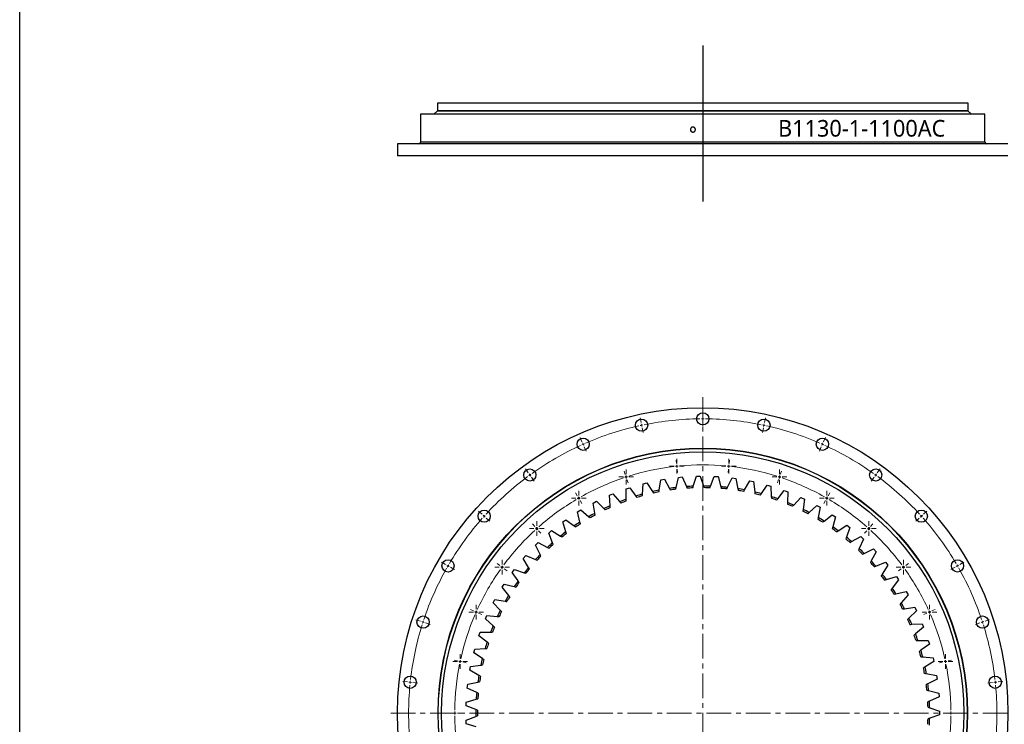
# Model space of a CAD drawing. Header units: millimetres. Extents: x -83 to 5272, y 4613 to 9294.
# Tile 2 of 10: x -83 to 1691, y 5848 to 7118. Entities that reach past the tile are written whole.
import ezdxf

# ---------------------------------------------------------------- set-up
doc = ezdxf.new("R2010")
doc.units = ezdxf.units.MM
doc.header["$LTSCALE"] = 20
doc.linetypes.add('CENTER', pattern=[10.16, 6.35, -1.27, 1.27, -1.27])

# ---------------------------------------------------------------- blocks, each defined once
blk = doc.blocks.new('SW_CENTERMARKSYMBOL_36')
at = {"color": 0, "linetype": 'Continuous', "lineweight": 18}
for p, q in [((-5, 0), (-13.25, 0)), ((0, 0), (-2.5, 0)), ((0, 5), (0, 13.25)), ((0, 0), (0, 2.5)), ((0, 0), (0, -2.5)), ((0, 0), (2.5, 0)), ((5, 0), (13.25, 0)), ((0, -5), (0, -13.25))]:
    blk.add_line(p, q, dxfattribs=at)
blk = doc.blocks.new('SW_CENTERMARKSYMBOL_37')
at = {"color": 0, "linetype": 'Continuous', "lineweight": 18}
for p, q in [((-5, 0), (-13.25, 0)), ((0, 0), (-2.5, 0)), ((0, 5), (0, 13.25)), ((0, 0), (0, 2.5)), ((0, 0), (0, -2.5)), ((0, 0), (2.5, 0)), ((5, 0), (13.25, 0)), ((0, -5), (0, -13.25))]:
    blk.add_line(p, q, dxfattribs=at)
blk = doc.blocks.new('SW_CENTERMARKSYMBOL_38')
at = {"color": 0, "linetype": 'Continuous', "lineweight": 18}
for p, q in [((-5, 0), (-13.25, 0)), ((0, 0), (-2.5, 0)), ((0, 5), (0, 13.25)), ((0, 0), (0, 2.5)), ((0, 0), (0, -2.5)), ((0, 0), (2.5, 0)), ((5, 0), (13.25, 0)), ((0, -5), (0, -13.25))]:
    blk.add_line(p, q, dxfattribs=at)
blk = doc.blocks.new('SW_CENTERMARKSYMBOL_39')
at = {"color": 0, "linetype": 'Continuous', "lineweight": 18}
for p, q in [((-5, 0), (-13.25, 0)), ((0, 0), (-2.5, 0)), ((0, 5), (0, 13.25)), ((0, 0), (0, 2.5)), ((0, 0), (0, -2.5)), ((0, 0), (2.5, 0)), ((5, 0), (13.25, 0)), ((0, -5), (0, -13.25))]:
    blk.add_line(p, q, dxfattribs=at)
blk = doc.blocks.new('SW_CENTERMARKSYMBOL_40')
at = {"color": 0, "linetype": 'Continuous', "lineweight": 18}
for p, q in [((-5, 0), (-13.25, 0)), ((0, 0), (-2.5, 0)), ((0, 5), (0, 13.25)), ((0, 0), (0, 2.5)), ((0, 0), (0, -2.5)), ((0, 0), (2.5, 0)), ((5, 0), (13.25, 0)), ((0, -5), (0, -13.25))]:
    blk.add_line(p, q, dxfattribs=at)
blk = doc.blocks.new('SW_CENTERMARKSYMBOL_41')
at = {"color": 0, "linetype": 'Continuous', "lineweight": 18}
for p, q in [((-5, 0), (-13.25, 0)), ((0, 0), (-2.5, 0)), ((0, 5), (0, 13.25)), ((0, 0), (0, 2.5)), ((0, 0), (0, -2.5)), ((0, 0), (2.5, 0)), ((5, 0), (13.25, 0)), ((0, -5), (0, -13.25))]:
    blk.add_line(p, q, dxfattribs=at)
blk = doc.blocks.new('SW_CENTERMARKSYMBOL_42')
at = {"color": 0, "linetype": 'Continuous', "lineweight": 18}
for p, q in [((-5, 0), (-13.25, 0)), ((0, 0), (-2.5, 0)), ((0, 5), (0, 13.25)), ((0, 0), (0, 2.5)), ((0, 0), (0, -2.5)), ((0, 0), (2.5, 0)), ((5, 0), (13.25, 0)), ((0, -5), (0, -13.25))]:
    blk.add_line(p, q, dxfattribs=at)
blk = doc.blocks.new('SW_CENTERMARKSYMBOL_43')
at = {"color": 0, "linetype": 'Continuous', "lineweight": 18}
for p, q in [((-5, 0), (-13.25, 0)), ((0, 0), (-2.5, 0)), ((0, 5), (0, 13.25)), ((0, 0), (0, 2.5)), ((0, 0), (0, -2.5)), ((0, 0), (2.5, 0)), ((5, 0), (13.25, 0)), ((0, -5), (0, -13.25))]:
    blk.add_line(p, q, dxfattribs=at)
blk = doc.blocks.new('SW_CENTERMARKSYMBOL_44')
at = {"color": 0, "linetype": 'Continuous', "lineweight": 18}
for p, q in [((-5, 0), (-13.25, 0)), ((0, 0), (-2.5, 0)), ((0, 5), (0, 13.25)), ((0, 0), (0, 2.5)), ((0, 0), (0, -2.5)), ((0, 0), (2.5, 0)), ((5, 0), (13.25, 0)), ((0, -5), (0, -13.25))]:
    blk.add_line(p, q, dxfattribs=at)
blk = doc.blocks.new('SW_CENTERMARKSYMBOL_57')
at = {"color": 0, "linetype": 'Continuous', "lineweight": 18}
for p, q in [((-5, 0), (-13.25, 0)), ((0, 0), (-2.5, 0)), ((0, 5), (0, 13.25)), ((0, 0), (0, 2.5)), ((0, 0), (0, -2.5)), ((0, 0), (2.5, 0)), ((5, 0), (13.25, 0)), ((0, -5), (0, -13.25))]:
    blk.add_line(p, q, dxfattribs=at)
blk = doc.blocks.new('SW_CENTERMARKSYMBOL_58')
at = {"color": 0, "linetype": 'Continuous', "lineweight": 18}
for p, q in [((-5, 0), (-13.25, 0)), ((0, 0), (-2.5, 0)), ((0, 5), (0, 13.25)), ((0, 0), (0, 2.5)), ((0, 0), (0, -2.5)), ((0, 0), (2.5, 0)), ((5, 0), (13.25, 0)), ((0, -5), (0, -13.25))]:
    blk.add_line(p, q, dxfattribs=at)
blk = doc.blocks.new('SW_CENTERMARKSYMBOL_59')
at = {"color": 0, "linetype": 'Continuous', "lineweight": 18}
for p, q in [((-5, 0), (-13.25, 0)), ((0, 0), (-2.5, 0)), ((0, 5), (0, 13.25)), ((0, 0), (0, 2.5)), ((0, 0), (0, -2.5)), ((0, 0), (2.5, 0)), ((5, 0), (13.25, 0)), ((0, -5), (0, -13.25))]:
    blk.add_line(p, q, dxfattribs=at)
blk = doc.blocks.new('SW_CENTERMARKSYMBOL_60')
at = {"color": 0, "linetype": 'Continuous', "lineweight": 18}
for p, q in [((-5, 0), (-13.25, 0)), ((0, 0), (-2.5, 0)), ((0, 5), (0, 13.25)), ((0, 0), (0, 2.5)), ((0, 0), (0, -2.5)), ((0, 0), (2.5, 0)), ((5, 0), (13.25, 0)), ((0, -5), (0, -13.25))]:
    blk.add_line(p, q, dxfattribs=at)
blk = doc.blocks.new('SW_CENTERMARKSYMBOL_61')
at = {"color": 0, "linetype": 'Continuous', "lineweight": 18}
for p, q in [((-5, 0), (-13.25, 0)), ((0, 0), (-2.5, 0)), ((0, 5), (0, 13.25)), ((0, 0), (0, 2.5)), ((0, 0), (0, -2.5)), ((0, 0), (2.5, 0)), ((5, 0), (13.25, 0)), ((0, -5), (0, -13.25))]:
    blk.add_line(p, q, dxfattribs=at)
blk = doc.blocks.new('SW_CENTERMARKSYMBOL_62')
at = {"color": 0, "linetype": 'Continuous', "lineweight": 18}
for p, q in [((-5, 0), (-13.25, 0)), ((0, 0), (-2.5, 0)), ((0, 5), (0, 13.25)), ((0, 0), (0, 2.5)), ((0, 0), (0, -2.5)), ((0, 0), (2.5, 0)), ((5, 0), (13.25, 0)), ((0, -5), (0, -13.25))]:
    blk.add_line(p, q, dxfattribs=at)
blk = doc.blocks.new('SW_CENTERMARKSYMBOL_63')
at = {"color": 0, "linetype": 'Continuous', "lineweight": 18}
for p, q in [((-5, 0), (-13.25, 0)), ((0, 0), (-2.5, 0)), ((0, 5), (0, 13.25)), ((0, 0), (0, 2.5)), ((0, 0), (0, -2.5)), ((0, 0), (2.5, 0)), ((5, 0), (13.25, 0)), ((0, -5), (0, -13.25))]:
    blk.add_line(p, q, dxfattribs=at)

msp = doc.modelspace()

# ---------------------------------------------------------------- linework, layer by layer
at = {"lineweight": 25}
for p, q in [((1147.9, 7071.1), (1147.9, 6790.5)), ((669.9, 6967.4), (669.9, 6953.4)), ((1625.9, 6967.4), (669.9, 6967.4)), ((1625.9, 6953.4), (1625.9, 6967.4)), ((639.4, 6947.4), (639.4, 6897.4)), ((1656.4, 6947.4), (639.4, 6947.4)), ((669.4, 6952.9), (663.4, 6947.5)), ((1632.4, 6947.5), (663.4, 6947.5)), ((1626.4, 6952.9), (669.4, 6952.9)), ((1625.9, 6953.4), (669.9, 6953.4)), ((669.9, 6947.5), (669.9, 6947.4)), ((676.9, 6953.4), (676.9, 6952.9)), ((1618.9, 6952.9), (1618.9, 6953.4)), ((1625.9, 6947.4), (1625.9, 6947.5)), ((1632.4, 6947.5), (1626.4, 6952.9)), ((1656.4, 6897.4), (1656.4, 6947.4)), ((1128, 6918.4), (1128.1, 6918.4)), ((597.9, 6894.4), (597.9, 6872.4)), ((1697.9, 6894.4), (597.9, 6894.4)), ((1656.4, 6897.4), (639.4, 6897.4)), ((1697.9, 6872.4), (597.9, 6872.4)), ((1039.3, 6263.1), (1040.6, 6281.9)), ((1040.6, 6281.9), (1047.4, 6283.5)), ((1047.4, 6283.5), (1057.4, 6267.7)), ((1069.4, 6270.2), (1072.2, 6288.8)), ((1072.2, 6288.8), (1079, 6290)), ((1079, 6290), (1087.8, 6273.4)), ((1100, 6275), (1104.2, 6293.3)), ((1104.2, 6293.3), (1111, 6294)), ((1111, 6294), (1118.6, 6276.8)), ((1130.8, 6277.5), (1136.4, 6295.4)), ((1136.4, 6295.4), (1143.3, 6295.5)), ((1143.3, 6295.5), (1149.5, 6277.8)), ((1161.8, 6277.6), (1168.7, 6295.1)), ((1168.7, 6295.1), (1175.6, 6294.7)), ((1175.6, 6294.7), (1180.5, 6276.5)), ((1192.7, 6275.4), (1200.9, 6292.3)), ((1200.9, 6292.3), (1207.7, 6291.4)), ((1207.7, 6291.4), (1211.2, 6272.9)), ((1223.3, 6270.8), (1232.7, 6287)), ((1232.7, 6287), (1239.5, 6285.6)), ((1239.5, 6285.6), (1241.6, 6267)), ((979.6, 6261), (986, 6263.6)), ((986, 6263.6), (998.3, 6249.5)), ((1009.7, 6272.6), (1016.3, 6274.7)), ((1009.8, 6253.8), (1009.7, 6272.6)), ((1016.3, 6274.7), (1027.5, 6259.7)), ((1253.5, 6264), (1264.1, 6279.4)), ((1264.1, 6279.4), (1270.8, 6277.5)), ((1270.8, 6277.5), (1271.4, 6258.7)), ((1283.1, 6254.9), (1294.8, 6269.5)), ((1294.8, 6269.5), (1301.3, 6267)), ((1301.3, 6267), (1300.6, 6248.3)), ((950.4, 6247.1), (956.6, 6250.2)), ((953.3, 6228.6), (950.4, 6247.1)), ((956.6, 6250.2), (969.9, 6237.1)), ((981.1, 6242.2), (979.6, 6261)), ((1311.9, 6243.5), (1324.7, 6257.2)), ((1324.7, 6257.2), (1331, 6254.3)), ((1331, 6254.3), (1328.8, 6235.7)), ((922.4, 6231.1), (928.3, 6234.7)), ((926.6, 6212.8), (922.4, 6231.1)), ((928.3, 6234.7), (942.6, 6222.5)), ((1339.7, 6230.1), (1353.6, 6242.7)), ((1353.6, 6242.7), (1359.6, 6239.4)), ((1359.6, 6239.4), (1356, 6220.9)), ((895.6, 6213), (901.2, 6217)), ((901.3, 6195.1), (895.6, 6213)), ((901.2, 6217), (916.4, 6206)), ((1366.5, 6214.5), (1381.3, 6226.1)), ((1381.3, 6226.1), (1387, 6222.3)), ((1387, 6222.3), (1382.1, 6204.2)), ((870.3, 6192.9), (875.6, 6197.4)), ((877.3, 6175.5), (870.3, 6192.9)), ((875.6, 6197.4), (891.6, 6187.5)), ((1392, 6197), (1407.6, 6207.4)), ((1413.1, 6203.2), (1406.8, 6185.5)), ((1407.6, 6207.4), (1413.1, 6203.2)), ((846.6, 6171), (851.5, 6175.8)), ((851.5, 6175.8), (868.2, 6167.2)), ((1416.1, 6177.6), (1432.5, 6186.8)), ((1437.6, 6182.2), (1430, 6165)), ((1432.5, 6186.8), (1437.6, 6182.2)), ((854.9, 6154.1), (846.6, 6171)), ((1438.7, 6156.4), (1455.7, 6164.4)), ((1460.5, 6159.4), (1451.6, 6142.9)), ((1455.7, 6164.4), (1460.5, 6159.4)), ((824.6, 6147.3), (829.2, 6152.5)), ((834.1, 6131.2), (824.6, 6147.3)), ((829.2, 6152.5), (846.4, 6145.2)), ((1459.7, 6133.6), (1477.2, 6140.3)), ((1477.2, 6140.3), (1481.6, 6134.9)), ((804.5, 6122.1), (808.6, 6127.6)), ((815.2, 6106.7), (804.5, 6122.1)), ((808.6, 6127.6), (826.4, 6121.6)), ((1481.6, 6134.9), (1471.4, 6119.1)), ((1478.8, 6109.3), (1496.8, 6114.6)), ((1500.7, 6108.9), (1489.4, 6093.9)), ((1496.8, 6114.6), (1500.7, 6108.9)), ((786.3, 6095.4), (790, 6101.2)), ((798.2, 6080.8), (786.3, 6095.4)), ((790, 6101.2), (808.2, 6096.6)), ((1496, 6083.6), (1514.4, 6087.5)), ((1514.4, 6087.5), (1517.9, 6081.5)), ((770.2, 6067.4), (773.5, 6073.5)), ((773.5, 6073.5), (792, 6070.2)), ((1517.9, 6081.5), (1505.5, 6067.5)), ((783.1, 6053.8), (770.2, 6067.4)), ((1511.3, 6056.6), (1529.9, 6059.2)), ((1532.9, 6052.9), (1519.5, 6039.8)), ((1529.9, 6059.2), (1532.9, 6052.9)), ((756.3, 6038.2), (759.1, 6044.6)), ((770.2, 6025.7), (756.3, 6038.2)), ((759.1, 6044.6), (777.7, 6042.7)), ((744.6, 6008.1), (746.9, 6014.7)), ((746.9, 6014.7), (765.7, 6014.3)), ((1524.4, 6028.6), (1543.2, 6029.7)), ((1545.7, 6023.3), (1531.3, 6011.3)), ((1543.2, 6029.7), (1545.7, 6023.3)), ((759.4, 5996.6), (744.6, 6008.1)), ((1535.4, 5999.7), (1554.2, 5999.4)), ((1554.2, 5999.4), (1556.3, 5992.8)), ((735.2, 5977.2), (737, 5983.9)), ((737, 5983.9), (755.7, 5984.9)), ((1556.3, 5992.8), (1541, 5981.8)), ((750.9, 5966.9), (735.2, 5977.2)), ((1544.2, 5970), (1562.9, 5968.3)), ((1564.5, 5961.5), (1548.4, 5951.8)), ((1562.9, 5968.3), (1564.5, 5961.5)), ((728.2, 5945.7), (729.5, 5952.5)), ((744.6, 5936.6), (728.2, 5945.7)), ((729.5, 5952.5), (748.1, 5954.9)), ((1550.7, 5939.7), (1569.2, 5936.6)), ((1570.3, 5929.8), (1553.6, 5921.3)), ((1569.2, 5936.6), (1570.3, 5929.8)), ((723.6, 5913.7), (724.4, 5920.6)), ((740.6, 5905.9), (723.6, 5913.7)), ((724.4, 5920.6), (742.7, 5924.4)), ((1554.9, 5909.1), (1573.2, 5904.6)), ((721.6, 5888.4), (739.7, 5893.6)), ((1573.7, 5897.7), (1556.4, 5890.4)), ((1573.2, 5904.6), (1573.7, 5897.7)), ((721.4, 5881.5), (721.6, 5888.4)), ((739, 5875), (721.4, 5881.5)), ((1556.8, 5878.2), (1574.6, 5872.3)), ((721.4, 5856.1), (739, 5862.7)), ((721.6, 5849.2), (721.4, 5856.1)), ((1574.6, 5865.4), (1556.8, 5859.5)), ((1574.6, 5872.3), (1574.6, 5865.4)), ((739.7, 5844), (721.6, 5849.2))]:
    msp.add_line(p, q, dxfattribs=at)
at = {"linetype": 'CENTER', "lineweight": 18, "ltscale": 0.35}
for p, q in [((1147.9, 6437.9), (1147.9, 5300)), ((585.6, 5868.8), (1723.4, 5868.8))]:
    msp.add_line(p, q, dxfattribs=at)
at = {"color": 0, "linetype": 'Continuous', "lineweight": 18}
for p, q in [((1147.9, 6403.8), (1147.9, 6412.3)), ((1036.7, 6392.1), (1034.9, 6400.5)), ((1037.7, 6387.3), (1037.2, 6389.7)), ((1037.7, 6387.3), (1038.3, 6384.8)), ((1147.9, 6398.8), (1147.9, 6401.3)), ((1147.9, 6398.8), (1147.9, 6396.3)), ((1147.9, 6393.8), (1147.9, 6385.3)), ((1258.1, 6387.3), (1257.6, 6384.8)), ((1258.1, 6387.3), (1258.6, 6389.7)), ((1259.2, 6392.1), (1260.9, 6400.5)), ((1038.8, 6382.4), (1040.5, 6374)), ((1257.1, 6382.4), (1255.3, 6374)), ((930.3, 6357.6), (926.9, 6365.3)), ((932.4, 6353), (931.3, 6355.3)), ((932.4, 6353), (933.4, 6350.7)), ((1363.5, 6353), (1362.5, 6350.7)), ((1363.5, 6353), (1364.5, 6355.3)), ((1365.5, 6357.6), (1369, 6365.3)), ((934.4, 6348.4), (937.8, 6340.7)), ((1361.5, 6348.4), (1358, 6340.7)), ((1100.7, 6318.4), (1100, 6324.6)), ((1195.2, 6318.4), (1195.8, 6324.6)), ((833.5, 6301.7), (828.5, 6308.5)), ((836.4, 6297.6), (834.9, 6299.6)), ((1008.3, 6298.7), (1006.3, 6304.7)), ((1101.2, 6313.4), (1100.9, 6315.9)), ((1101.2, 6313.4), (1101.5, 6310.9)), ((1101.7, 6308.4), (1102.4, 6302.2)), ((1194.1, 6308.4), (1193.5, 6302.2)), ((1194.7, 6313.4), (1194.4, 6310.9)), ((1194.7, 6313.4), (1194.9, 6315.9)), ((1287.6, 6298.7), (1289.5, 6304.7)), ((1459.5, 6297.6), (1460.9, 6299.6)), ((1462.4, 6301.7), (1467.4, 6308.5)), ((836.4, 6297.6), (837.9, 6295.6)), ((839.3, 6293.6), (844.3, 6286.7)), ((1009.8, 6294), (1009, 6296.3)), ((1009.8, 6294), (1010.6, 6291.6)), ((1011.3, 6289.2), (1013.3, 6283.3)), ((1284.5, 6289.2), (1282.6, 6283.3)), ((1286.1, 6294), (1285.3, 6291.6)), ((1286.1, 6294), (1286.8, 6296.3)), ((1456.5, 6293.6), (1451.5, 6286.7)), ((1459.5, 6297.6), (1458, 6295.6)), ((921.9, 6260.3), (918.8, 6265.7)), ((1373.9, 6260.3), (1377.1, 6265.7)), ((924.4, 6255.9), (923.2, 6258.1)), ((924.4, 6255.9), (925.7, 6253.8)), ((926.9, 6251.6), (930.1, 6246.2)), ((1368.9, 6251.6), (1365.8, 6246.2)), ((1371.4, 6255.9), (1370.2, 6253.8)), ((1371.4, 6255.9), (1372.7, 6258.1)), ((750.3, 6226.8), (744, 6232.5)), ((1545.5, 6226.8), (1551.8, 6232.5)), ((754.1, 6223.5), (752.2, 6225.1)), ((754.1, 6223.5), (755.9, 6221.8)), ((757.8, 6220.1), (764.1, 6214.4)), ((1538.1, 6220.1), (1531.8, 6214.4)), ((1541.8, 6223.5), (1539.9, 6221.8)), ((1541.8, 6223.5), (1543.7, 6225.1)), ((845.5, 6204.7), (841.3, 6209.4)), ((848.8, 6201), (847.2, 6202.9)), ((848.8, 6201), (850.5, 6199.2)), ((852.2, 6197.3), (856.4, 6192.7)), ((1443.7, 6197.3), (1439.5, 6192.7)), ((1447, 6201), (1445.4, 6199.2)), ((1447, 6201), (1448.7, 6202.9)), ((1450.4, 6204.7), (1454.6, 6209.4)), ((684.6, 6136.3), (677.2, 6140.6)), ((1611.2, 6136.3), (1618.6, 6140.6)), ((688.9, 6133.8), (686.8, 6135.1)), ((688.9, 6133.8), (691.1, 6132.6)), ((693.3, 6131.3), (700.6, 6127.1)), ((782.3, 6134.5), (777.2, 6138.2)), ((786.3, 6131.6), (784.3, 6133)), ((786.3, 6131.6), (788.3, 6130.1)), ((790.3, 6128.6), (795.4, 6125)), ((1505.5, 6128.6), (1500.5, 6125)), ((1509.6, 6131.6), (1507.5, 6130.1)), ((1509.6, 6131.6), (1511.6, 6133)), ((1513.6, 6134.5), (1518.7, 6138.2)), ((1602.6, 6131.3), (1595.2, 6127.1)), ((1606.9, 6133.8), (1604.8, 6132.6)), ((1606.9, 6133.8), (1609.1, 6135.1)), ((735, 6052.7), (729.3, 6055.2)), ((739.6, 6050.6), (737.3, 6051.7)), ((739.6, 6050.6), (741.9, 6049.6)), ((1556.3, 6050.6), (1554, 6049.6)), ((1556.3, 6050.6), (1558.6, 6051.7)), ((1560.8, 6052.7), (1566.6, 6055.2)), ((639.1, 6034.2), (631, 6036.8)), ((643.9, 6032.6), (641.5, 6033.4)), ((643.9, 6032.6), (646.2, 6031.8)), ((744.1, 6048.6), (749.8, 6046.1)), ((1551.7, 6048.6), (1546, 6046.1)), ((1652, 6032.6), (1649.6, 6031.8)), ((1652, 6032.6), (1654.4, 6033.4)), ((1656.7, 6034.2), (1664.8, 6036.8)), ((648.6, 6031.1), (656.7, 6028.4)), ((1647.2, 6031.1), (1639.1, 6028.4)), ((705.8, 5962.8), (699.7, 5964.1)), ((710.7, 5961.8), (708.2, 5962.3)), ((710.7, 5961.8), (713.1, 5961.3)), ((1585.2, 5961.8), (1582.7, 5961.3)), ((1585.2, 5961.8), (1587.6, 5962.3)), ((1590, 5962.8), (1596.2, 5964.1)), ((715.6, 5960.7), (721.7, 5959.4)), ((1580.3, 5960.7), (1574.2, 5959.4)), ((615.9, 5924.8), (607.4, 5925.6)), ((620.8, 5924.2), (618.3, 5924.5)), ((620.8, 5924.2), (623.3, 5924)), ((625.8, 5923.7), (634.3, 5922.8)), ((1670.1, 5923.7), (1661.6, 5922.8)), ((1675, 5924.2), (1672.5, 5924)), ((1675, 5924.2), (1677.5, 5924.5)), ((1680, 5924.8), (1688.4, 5925.6)), ((695.9, 5868.8), (689.7, 5868.8)), ((700.9, 5868.8), (698.4, 5868.8)), ((700.9, 5868.8), (703.4, 5868.8)), ((705.9, 5868.8), (712.2, 5868.8)), ((1589.9, 5868.8), (1583.7, 5868.8)), ((1594.9, 5868.8), (1592.4, 5868.8)), ((1594.9, 5868.8), (1597.4, 5868.8)), ((1599.9, 5868.8), (1606.2, 5868.8))]:
    msp.add_line(p, q, dxfattribs=at)
msp.add_lwpolyline([(-82.9, 9293.6), (5272.4, 9293.6), (5272.4, 4613.5), (-82.9, 4613.5)], close=True)
at = {"lineweight": 25}
for centre, radius in [((1147.9, 5868.8), 550), ((1147.9, 6398.8), 11), ((1037.7, 6387.3), 11), ((1258.1, 6387.3), 11), ((932.4, 6353), 11), ((1363.5, 6353), 11), ((1147.9, 5868.8), 477), ((1147.9, 5868.8), 476.5), ((1147.9, 5868.8), 470.5), ((836.4, 6297.6), 11), ((1459.5, 6297.6), 11), ((754.1, 6223.5), 11), ((1541.8, 6223.5), 11), ((688.9, 6133.8), 11), ((1606.9, 6133.8), 11), ((643.9, 6032.6), 11), ((1652, 6032.6), 11), ((620.8, 5924.2), 11), ((1675, 5924.2), 11)]:
    msp.add_circle(centre, radius, dxfattribs=at)
for centre, radius, start, end in [((636.4, 6897.4), 3, 270, 0), ((1659.4, 6897.4), 3, 180, 270), ((1147.9, 5868.8), 409, 105.405, 107.1251), ((1147.9, 5868.8), 409, 101.0677, 102.7877), ((1147.9, 5868.8), 406, 101.2184, 102.6371), ((1147.9, 5868.8), 409, 96.7303, 98.4504), ((1147.9, 5868.8), 406, 96.881, 98.2997), ((1147.9, 5868.8), 409, 92.393, 94.113), ((1147.9, 5868.8), 406, 92.5437, 93.9624), ((1147.9, 5868.8), 409, 88.0556, 89.7757), ((1147.9, 5868.8), 406, 88.2063, 89.625), ((1147.9, 5868.8), 409, 83.7183, 85.4383), ((1147.9, 5868.8), 406, 83.869, 85.2877), ((1147.9, 5868.8), 409, 79.3809, 81.101), ((1147.9, 5868.8), 406, 79.5316, 80.9503), ((1147.9, 5868.8), 409, 75.0436, 76.7636), ((1147.9, 5868.8), 406, 75.1943, 76.613), ((1147.9, 5868.8), 409, 109.7424, 111.4624), ((1147.9, 5868.8), 406, 109.8931, 111.3118), ((1147.9, 5868.8), 406, 105.5557, 106.9744), ((1147.9, 5868.8), 409, 70.7062, 72.4263), ((1147.9, 5868.8), 406, 70.8569, 72.2756), ((1147.9, 5868.8), 406, 66.5196, 67.9383), ((1147.9, 5868.8), 409, 66.3689, 68.0889), ((1147.9, 5868.8), 409, 118.4171, 120.1371), ((1147.9, 5868.8), 409, 114.0797, 115.7998), ((1147.9, 5868.8), 406, 114.2304, 115.6491), ((1147.9, 5868.8), 406, 62.1822, 63.6009), ((1147.9, 5868.8), 409, 62.0315, 63.7516), ((1147.9, 5868.8), 409, 122.7544, 124.4745), ((1147.9, 5868.8), 406, 122.9051, 124.3238), ((1147.9, 5868.8), 406, 118.5678, 119.9865), ((1147.9, 5868.8), 406, 57.8449, 59.2636), ((1147.9, 5868.8), 409, 57.6942, 59.4142), ((1147.9, 5868.8), 409, 127.0918, 128.8118), ((1147.9, 5868.8), 406, 127.2425, 128.6612), ((1147.9, 5868.8), 406, 53.5075, 54.9262), ((1147.9, 5868.8), 409, 53.3568, 55.0769), ((1147.9, 5868.8), 409, 131.4291, 133.1492), ((1147.9, 5868.8), 406, 49.1702, 50.5889), ((1147.9, 5868.8), 409, 49.0195, 50.7395), ((1147.9, 5868.8), 406, 131.5798, 132.9985), ((1147.9, 5868.8), 406, 44.8328, 46.2515), ((1147.9, 5868.8), 409, 44.6821, 46.4022), ((1147.9, 5868.8), 409, 135.7665, 137.4865), ((1147.9, 5868.8), 406, 135.9172, 137.3359), ((1147.9, 5868.8), 406, 40.4955, 41.9142), ((1147.9, 5868.8), 409, 40.3448, 42.0648), ((1147.9, 5868.8), 409, 140.1038, 141.8239), ((1147.9, 5868.8), 406, 140.2545, 141.6732), ((1147.9, 5868.8), 409, 144.4412, 146.1612), ((1147.9, 5868.8), 406, 144.5919, 146.0106), ((1147.9, 5868.8), 406, 36.1581, 37.5768), ((1147.9, 5868.8), 409, 36.0074, 37.7275), ((1147.9, 5868.8), 406, 31.8208, 33.2395), ((1147.9, 5868.8), 409, 31.6701, 33.3901), ((1147.9, 5868.8), 409, 148.7785, 150.4986), ((1147.9, 5868.8), 406, 148.9292, 150.3479), ((1147.9, 5868.8), 409, 153.1159, 154.8359), ((1147.9, 5868.8), 406, 153.2666, 154.6853), ((1147.9, 5868.8), 406, 27.4834, 28.9021), ((1147.9, 5868.8), 409, 27.3327, 29.0528), ((1147.9, 5868.8), 406, 23.1461, 24.5648), ((1147.9, 5868.8), 409, 22.9954, 24.7154), ((1147.9, 5868.8), 409, 157.4532, 159.1733), ((1147.9, 5868.8), 406, 157.6039, 159.0226), ((1147.9, 5868.8), 409, 161.7906, 163.5106), ((1147.9, 5868.8), 406, 18.8087, 20.2274), ((1147.9, 5868.8), 409, 18.658, 20.3781), ((1147.9, 5868.8), 406, 161.9413, 163.36), ((1147.9, 5868.8), 406, 14.4714, 15.8901), ((1147.9, 5868.8), 409, 14.3207, 16.0407), ((1147.9, 5868.8), 409, 166.1279, 167.848), ((1147.9, 5868.8), 406, 166.2786, 167.6973), ((1147.9, 5868.8), 406, 10.134, 11.5527), ((1147.9, 5868.8), 409, 9.9833, 11.7034), ((1147.9, 5868.8), 409, 170.4653, 172.1853), ((1147.9, 5868.8), 406, 170.616, 172.0347), ((1147.9, 5868.8), 406, 5.7967, 7.2154), ((1147.9, 5868.8), 409, 5.646, 7.366), ((1147.9, 5868.8), 409, 174.8026, 176.5227), ((1147.9, 5868.8), 406, 174.9533, 176.372), ((1147.9, 5868.8), 409, 1.3086, 3.0287), ((1147.9, 5868.8), 409, 179.14, 180.86), ((1147.9, 5868.8), 406, 179.2906, 180.7094), ((1147.9, 5868.8), 406, 1.4593, 2.878), ((1147.9, 5868.8), 406, 357.122, 358.5407), ((1147.9, 5868.8), 409, 356.9713, 358.6914)]:
    msp.add_arc(centre, radius, start, end, dxfattribs=at)
at = {"color": 0, "linetype": 'Continuous', "lineweight": 18}
for radius, start, end in [(530, 102, 102.2703), (530, 101.7297, 102), (530, 90.5405, 101.4595), (530, 90, 90.2703), (530, 89.7297, 90), (530, 78.5405, 89.4595), (530, 78, 78.2703), (530, 77.7297, 78), (530, 102.5405, 113.4595), (530, 66.5405, 77.4595), (530, 114, 114.2703), (530, 113.7297, 114), (530, 66, 66.2703), (530, 65.7297, 66), (530, 114.5405, 125.4595), (530, 54.5405, 65.4595), (530, 125.7297, 126), (447, 96.6409, 107.3591), (447, 96, 96.3204), (447, 95.6796, 96), (447, 84.6409, 95.3591), (447, 84, 84.3204), (447, 83.6796, 84), (447, 72.6409, 83.3591), (530, 54, 54.2703), (530, 126.5405, 137.4595), (530, 126, 126.2703), (447, 108.6409, 119.3591), (447, 108, 108.3204), (447, 107.6796, 108), (447, 72, 72.3204), (447, 71.6796, 72), (447, 60.6409, 71.3591), (530, 53.7297, 54), (530, 42.5405, 53.4595), (447, 120.6409, 131.3591), (447, 120, 120.3204), (447, 119.6796, 120), (447, 60, 60.3204), (447, 59.6796, 60), (447, 48.6409, 59.3591), (530, 138.5405, 149.4595), (530, 138, 138.2703), (530, 137.7297, 138), (530, 42, 42.2703), (530, 41.7297, 42), (530, 30.5405, 41.4595), (447, 132.6409, 143.3591), (447, 132, 132.3204), (447, 131.6796, 132), (447, 48, 48.3204), (447, 47.6796, 48), (447, 36.6409, 47.3591), (530, 150.5405, 161.4595), (530, 150, 150.2703), (530, 149.7297, 150), (447, 144.6409, 155.3591), (447, 144, 144.3204), (447, 143.6796, 144), (447, 36, 36.3204), (447, 35.6796, 36), (447, 24.6409, 35.3591), (530, 30, 30.2703), (530, 29.7297, 30), (530, 18.5405, 29.4595), (447, 156, 156.3204), (447, 155.6796, 156), (447, 24, 24.3204), (447, 23.6796, 24), (530, 162, 162.2703), (530, 161.7297, 162), (447, 156.6409, 167.3591), (447, 12.6409, 23.3591), (530, 18, 18.2703), (530, 17.7297, 18), (530, 162.5405, 173.4595), (530, 6.5405, 17.4595), (447, 168, 168.3204), (447, 167.6796, 168), (447, 12, 12.3204), (447, 11.6796, 12), (447, 168.6409, 179.3591), (447, 0.6409, 11.3591), (530, 173.7297, 174), (530, 6, 6.2703), (530, 174.5405, 185.4595), (530, 174, 174.2703), (530, 5.7297, 6), (530, 354.5405, 5.4595), (447, 179.6796, 180), (447, 180, 180.3204), (447, 180.6409, 191.3591), (447, 348.6409, 359.3591), (447, 0, 0.3204), (447, 359.6796, 0)]:
    msp.add_arc((1147.9, 5868.8), radius, start, end, dxfattribs=at)
at = {"lineweight": 25}
msp.add_open_spline([(1134.7, 6919.9), (1134.7, 6919.6), (1134.6, 6919.3), (1134.5, 6918.7), (1134.4, 6918.4), (1134.2, 6917.9), (1134.1, 6917.6), (1133.8, 6917.1), (1133.6, 6916.9), (1133.2, 6916.5), (1132.9, 6916.3), (1132.4, 6916), (1132.2, 6915.8), (1131.6, 6915.6), (1131.3, 6915.5), (1130.8, 6915.4), (1130.5, 6915.4), (1129.9, 6915.4), (1129.6, 6915.4), (1129, 6915.5), (1128.7, 6915.6), (1128.2, 6915.8), (1127.9, 6916), (1127.4, 6916.3), (1127.2, 6916.5), (1126.8, 6916.9), (1126.6, 6917.1), (1126.3, 6917.6), (1126.1, 6917.9), (1125.9, 6918.4), (1125.8, 6918.7), (1125.7, 6919.3), (1125.7, 6919.6), (1125.7, 6920.2), (1125.7, 6920.5), (1125.8, 6921), (1125.9, 6921.3), (1126.1, 6921.9), (1126.3, 6922.1), (1126.6, 6922.6), (1126.8, 6922.8), (1127.2, 6923.3), (1127.4, 6923.5), (1127.9, 6923.8), (1128.2, 6923.9), (1128.7, 6924.1), (1129, 6924.2), (1129.6, 6924.3), (1129.9, 6924.4), (1130.5, 6924.4), (1130.8, 6924.3), (1131.3, 6924.2), (1131.6, 6924.1), (1132.2, 6923.9), (1132.4, 6923.8), (1132.9, 6923.5), (1133.1, 6923.3), (1133.6, 6922.9), (1133.8, 6922.6), (1134.1, 6922.1), (1134.2, 6921.9), (1134.4, 6921.3), (1134.5, 6921), (1134.6, 6920.5), (1134.7, 6920.2), (1134.7, 6919.9)], degree=3, knots=[0, 0, 0, 0, 0.03125, 0.03125, 0.0625, 0.0625, 0.09375, 0.09375, 0.125, 0.125, 0.15625, 0.15625, 0.1875, 0.1875, 0.21875, 0.21875, 0.25, 0.25, 0.28125, 0.28125, 0.3125, 0.3125, 0.34375, 0.34375, 0.375, 0.375, 0.40625, 0.40625, 0.4375, 0.4375, 0.46875, 0.46875, 0.5, 0.5, 0.53125, 0.53125, 0.5625, 0.5625, 0.59375, 0.59375, 0.625, 0.625, 0.65625, 0.65625, 0.6875, 0.6875, 0.71875, 0.71875, 0.75, 0.75, 0.78125, 0.78125, 0.8125, 0.8125, 0.84375, 0.84375, 0.875, 0.875, 0.90625, 0.90625, 0.9375, 0.9375, 0.96875, 0.96875, 1, 1, 1, 1], dxfattribs=at)
for points in [[(1039, 6260), (1039.1, 6261), (1039.2, 6262.1), (1039.3, 6263.1)], [(1057.4, 6267.7), (1058, 6266.8), (1058.5, 6265.9), (1059.1, 6265)], [(1068.9, 6267.1), (1069.1, 6268.1), (1069.3, 6269.2), (1069.4, 6270.2)], [(1087.8, 6273.4), (1088.3, 6272.5), (1088.8, 6271.5), (1089.3, 6270.6)], [(1099.3, 6271.9), (1099.5, 6272.9), (1099.8, 6274), (1100, 6275)], [(1118.6, 6276.8), (1119, 6275.8), (1119.4, 6274.8), (1119.9, 6273.9)], [(1129.9, 6274.4), (1130.2, 6275.4), (1130.5, 6276.5), (1130.8, 6277.5)], [(1149.5, 6277.8), (1149.9, 6276.8), (1150.2, 6275.8), (1150.6, 6274.8)], [(1160.6, 6274.6), (1161, 6275.6), (1161.4, 6276.6), (1161.8, 6277.6)], [(1180.5, 6276.5), (1180.7, 6275.5), (1181, 6274.5), (1181.3, 6273.5)], [(1191.3, 6272.5), (1191.8, 6273.5), (1192.2, 6274.4), (1192.7, 6275.4)], [(1211.2, 6272.9), (1211.4, 6271.9), (1211.6, 6270.8), (1211.8, 6269.8)], [(1221.7, 6268.1), (1222.2, 6269), (1222.8, 6269.9), (1223.3, 6270.8)], [(1241.6, 6267), (1241.7, 6265.9), (1241.8, 6264.9), (1241.9, 6263.8)], [(1251.7, 6261.4), (1252.3, 6262.2), (1252.9, 6263.1), (1253.5, 6264)], [(998.3, 6249.5), (999, 6248.7), (999.7, 6247.9), (1000.4, 6247.1)], [(1009.8, 6250.6), (1009.8, 6251.7), (1009.8, 6252.7), (1009.8, 6253.8)], [(1027.5, 6259.7), (1028.1, 6258.8), (1028.8, 6258), (1029.4, 6257.1)], [(1271.4, 6258.7), (1271.5, 6257.7), (1271.5, 6256.6), (1271.5, 6255.6)], [(1281.1, 6252.4), (1281.7, 6253.2), (1282.4, 6254), (1283.1, 6254.9)], [(1300.6, 6248.3), (1300.5, 6247.2), (1300.5, 6246.2), (1300.4, 6245.1)], [(953.8, 6225.4), (953.6, 6226.5), (953.5, 6227.5), (953.3, 6228.6)], [(969.9, 6237.1), (970.7, 6236.3), (971.4, 6235.6), (972.2, 6234.8)], [(981.3, 6239.1), (981.2, 6240.1), (981.1, 6241.2), (981.1, 6242.2)], [(1309.7, 6241.2), (1310.4, 6242), (1311.1, 6242.8), (1311.9, 6243.5)], [(1328.8, 6235.7), (1328.7, 6234.6), (1328.6, 6233.6), (1328.4, 6232.5)], [(1337.4, 6227.9), (1338.2, 6228.6), (1339, 6229.3), (1339.7, 6230.1)], [(927.4, 6209.7), (927.1, 6210.7), (926.9, 6211.8), (926.6, 6212.8)], [(942.6, 6222.5), (943.4, 6221.9), (944.2, 6221.2), (945, 6220.5)], [(1356, 6220.9), (1355.8, 6219.9), (1355.6, 6218.8), (1355.4, 6217.8)], [(1364, 6212.6), (1364.8, 6213.2), (1365.7, 6213.9), (1366.5, 6214.5)], [(902.2, 6192), (901.9, 6193.1), (901.6, 6194.1), (901.3, 6195.1)], [(916.4, 6206), (917.3, 6205.4), (918.1, 6204.8), (919, 6204.1)], [(1382.1, 6204.2), (1381.8, 6203.2), (1381.5, 6202.1), (1381.2, 6201.1)], [(1389.4, 6195.2), (1390.3, 6195.8), (1391.1, 6196.4), (1392, 6197)], [(878.5, 6172.5), (878.1, 6173.5), (877.7, 6174.5), (877.3, 6175.5)], [(891.6, 6187.5), (892.5, 6187), (893.4, 6186.4), (894.3, 6185.9)], [(1406.8, 6185.5), (1406.4, 6184.5), (1406, 6183.5), (1405.7, 6182.5)], [(1413.4, 6176), (1414.3, 6176.6), (1415.2, 6177.1), (1416.1, 6177.6)], [(868.2, 6167.2), (869.2, 6166.7), (870.1, 6166.3), (871, 6165.8)], [(1430, 6165), (1429.5, 6164.1), (1429.1, 6163.1), (1428.7, 6162.1)], [(1435.8, 6155.1), (1436.8, 6155.5), (1437.8, 6156), (1438.7, 6156.4)], [(846.4, 6145.2), (847.4, 6144.8), (848.4, 6144.4), (849.4, 6144)], [(856.3, 6151.3), (855.8, 6152.2), (855.3, 6153.2), (854.9, 6154.1)], [(1451.6, 6142.9), (1451.1, 6141.9), (1450.6, 6141), (1450, 6140)], [(826.4, 6121.6), (827.4, 6121.3), (828.4, 6121), (829.4, 6120.6)], [(835.8, 6128.4), (835.2, 6129.3), (834.7, 6130.3), (834.1, 6131.2)], [(1456.7, 6132.5), (1457.7, 6132.9), (1458.7, 6133.2), (1459.7, 6133.6)], [(817, 6104.1), (816.4, 6104.9), (815.8, 6105.8), (815.2, 6106.7)], [(1471.4, 6119.1), (1470.8, 6118.2), (1470.3, 6117.3), (1469.7, 6116.4)], [(1475.7, 6108.4), (1476.7, 6108.7), (1477.8, 6109), (1478.8, 6109.3)], [(808.2, 6096.6), (809.2, 6096.3), (810.3, 6096.1), (811.3, 6095.8)], [(1489.4, 6093.9), (1488.8, 6093.1), (1488.1, 6092.2), (1487.5, 6091.4)], [(792, 6070.2), (793, 6070.1), (794, 6069.9), (795.1, 6069.7)], [(800.2, 6078.4), (799.5, 6079.2), (798.8, 6080), (798.2, 6080.8)], [(1492.9, 6082.9), (1493.9, 6083.1), (1495, 6083.3), (1496, 6083.6)], [(785.3, 6051.5), (784.6, 6052.2), (783.9, 6053), (783.1, 6053.8)], [(1505.5, 6067.5), (1504.8, 6066.7), (1504.1, 6065.9), (1503.4, 6065.1)], [(1508.1, 6056.2), (1509.2, 6056.3), (1510.2, 6056.5), (1511.3, 6056.6)], [(777.7, 6042.7), (778.8, 6042.6), (779.9, 6042.5), (780.9, 6042.4)], [(1519.5, 6039.8), (1518.7, 6039.1), (1517.9, 6038.4), (1517.2, 6037.6)], [(772.5, 6023.5), (771.8, 6024.2), (771, 6024.9), (770.2, 6025.7)], [(1521.2, 6028.4), (1522.3, 6028.5), (1523.4, 6028.5), (1524.4, 6028.6)], [(761.9, 5994.7), (761.1, 5995.3), (760.2, 5996), (759.4, 5996.6)], [(765.7, 6014.3), (766.7, 6014.2), (767.8, 6014.2), (768.8, 6014.2)], [(1531.3, 6011.3), (1530.5, 6010.6), (1529.7, 6009.9), (1528.9, 6009.2)], [(1532.2, 5999.7), (1533.3, 5999.7), (1534.4, 5999.7), (1535.4, 5999.7)], [(755.7, 5984.9), (756.8, 5985), (757.9, 5985), (758.9, 5985.1)], [(1541, 5981.8), (1540.1, 5981.2), (1539.3, 5980.6), (1538.4, 5980)], [(753.5, 5965.1), (752.6, 5965.7), (751.7, 5966.3), (750.9, 5966.9)], [(1541, 5970.3), (1542.1, 5970.2), (1543.2, 5970.1), (1544.2, 5970)], [(748.1, 5954.9), (749.1, 5955.1), (750.2, 5955.2), (751.2, 5955.3)], [(1548.4, 5951.8), (1547.5, 5951.2), (1546.6, 5950.7), (1545.7, 5950.1)], [(747.4, 5935), (746.4, 5935.5), (745.5, 5936.1), (744.6, 5936.6)], [(1547.6, 5940.3), (1548.6, 5940.1), (1549.7, 5939.9), (1550.7, 5939.7)], [(742.7, 5924.4), (743.8, 5924.7), (744.8, 5924.9), (745.8, 5925.1)], [(1553.6, 5921.3), (1552.6, 5920.8), (1551.7, 5920.3), (1550.7, 5919.8)], [(1551.9, 5909.8), (1552.9, 5909.6), (1553.9, 5909.3), (1554.9, 5909.1)], [(739.7, 5893.6), (740.7, 5893.9), (741.7, 5894.2), (742.7, 5894.5)], [(743.5, 5904.5), (742.5, 5905), (741.6, 5905.4), (740.6, 5905.9)], [(1556.4, 5890.4), (1555.4, 5890), (1554.4, 5889.6), (1553.4, 5889.2)], [(742, 5873.9), (741, 5874.2), (740, 5874.6), (739, 5875)], [(1553.8, 5879.2), (1554.8, 5878.8), (1555.8, 5878.5), (1556.8, 5878.2)], [(739, 5862.7), (740, 5863.1), (741, 5863.4), (742, 5863.8)], [(1556.8, 5859.5), (1555.8, 5859.2), (1554.8, 5858.8), (1553.8, 5858.5)]]:
    msp.add_open_spline(points, degree=3, dxfattribs=at)

# ---------------------------------------------------------------- block references
at = {"lineweight": 18}
for name, p in [('SW_CENTERMARKSYMBOL_37', (1101.2, 6313.4)), ('SW_CENTERMARKSYMBOL_36', (1194.7, 6313.4)), ('SW_CENTERMARKSYMBOL_38', (1009.8, 6294)), ('SW_CENTERMARKSYMBOL_57', (1286.1, 6294)), ('SW_CENTERMARKSYMBOL_39', (924.4, 6255.9)), ('SW_CENTERMARKSYMBOL_58', (1371.4, 6255.9)), ('SW_CENTERMARKSYMBOL_40', (848.8, 6201)), ('SW_CENTERMARKSYMBOL_59', (1447, 6201)), ('SW_CENTERMARKSYMBOL_41', (786.3, 6131.6)), ('SW_CENTERMARKSYMBOL_60', (1509.6, 6131.6)), ('SW_CENTERMARKSYMBOL_42', (739.6, 6050.6)), ('SW_CENTERMARKSYMBOL_61', (1556.3, 6050.6)), ('SW_CENTERMARKSYMBOL_43', (710.7, 5961.8)), ('SW_CENTERMARKSYMBOL_62', (1585.2, 5961.8)), ('SW_CENTERMARKSYMBOL_44', (700.9, 5868.8)), ('SW_CENTERMARKSYMBOL_63', (1594.9, 5868.8))]:
    msp.add_blockref(name, p, dxfattribs=at)

# ---------------------------------------------------------------- texts
at = {"insert": (1283.6, 6937.2), "char_height": 30, "width": 374.022, "attachment_point": 1}
msp.add_mtext('{\\fYu Gothic Medium|b0|i0|c0|p0;\\C253;B1130-1-1100AC}', dxfattribs=at)

doc.saveas('drawing.dxf')
